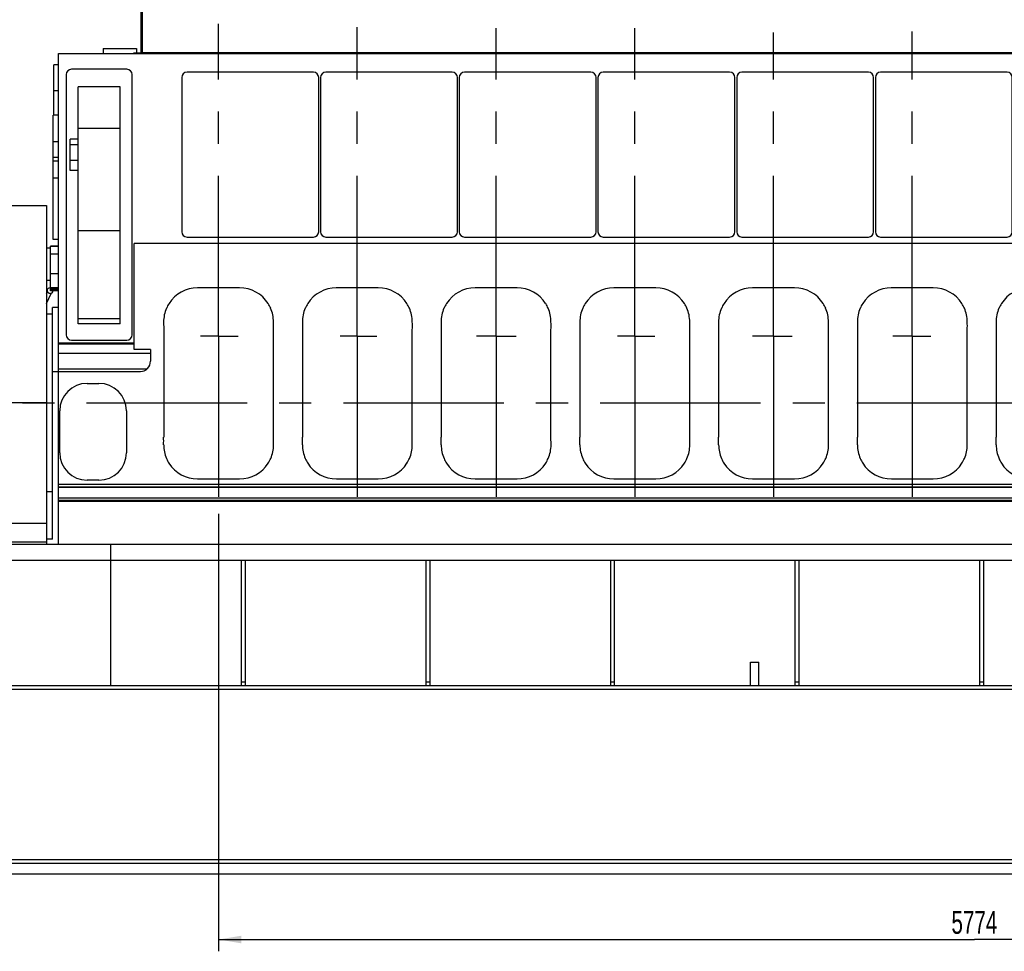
# Model space of a CAD drawing. Header units: millimetres. Extents: x 0 to 1189, y 0 to 841.
# Tile 3 of 169: x 254 to 404, y 193 to 335. Entities that reach past the tile are written whole.
import ezdxf
from ezdxf.enums import TextEntityAlignment as Align

# ---------------------------------------------------------------- set-up
doc = ezdxf.new("R2010")
doc.units = ezdxf.units.MM
doc.header["$LTSCALE"] = 65.395
doc.linetypes.add('CENTER', pattern=[0.6, 0.375, -0.075, 0.075, -0.075])
doc.layers.get('0').update_dxf_attribs({"linetype": 'CONTINUOUS'})
for name, color, linetype in [('1907_040000_TLKGS_KS_V_ABL1179', 7, 'CONTINUOUS'), ('1907_041000_TLKGS_KS_V_ABL1180', 7, 'CONTINUOUS'), ('1907_116500_06_SIMPLE1_B#AF0_ABL1218', 7, 'CONTINUOUS'), ('1907_116500_06_SIMPLE1_T2_B_PBL1219', 7, 'CONTINUOUS'), ('1907_733000_06_SIMPLE1_A_ABL1233', 7, 'CONTINUOUS'), ('1907_733000_06_SIMPLE1_T2_A_PBL1234', 7, 'CONTINUOUS'), ('1907_734000_04_SIMPLE1_C_ABL1181', 7, 'CONTINUOUS'), ('1907_734000_04_SIMPLE1_T1_C_PBL1182', 7, 'CONTINUOUS'), ('1997_000000_TLKGS_MARKETING_ABL1174', 7, 'CONTINUOUS'), ('1997_030000_TLKGS_V_ABL1175', 7, 'CONTINUOUS'), ('1997_100000_TLKGS_V_ABL1176', 7, 'CONTINUOUS'), ('1997_111000_12_SIMPLE1_D_ABL1177', 7, 'CONTINUOUS'), ('1997_111000_12_SIMPLE1_T1_D_PBL1178', 7, 'CONTINUOUS'), ('1997_111200_08_SIMPLE1_A_ABL1186', 7, 'CONTINUOUS'), ('1997_111200_08_SIMPLE1_T10_A_PBL1188', 7, 'CONTINUOUS'), ('1997_111200_08_SIMPLE1_T12_A_PBL1217', 7, 'CONTINUOUS'), ('1997_111200_08_SIMPLE1_T12_A_PBL1306', 7, 'CONTINUOUS'), ('1997_111200_08_SIMPLE1_T12_A_PBL1307', 7, 'CONTINUOUS'), ('1997_111200_08_SIMPLE1_T12_A_PBL1308', 7, 'CONTINUOUS'), ('1997_111200_08_SIMPLE1_T12_A_PBL1309', 7, 'CONTINUOUS'), ('1997_111200_08_SIMPLE1_T12_A_PBL1310', 7, 'CONTINUOUS'), ('1997_111200_08_SIMPLE1_T12_A_PBL1311', 7, 'CONTINUOUS'), ('1997_111200_08_SIMPLE1_T1_A_PBL1189', 7, 'CONTINUOUS'), ('1997_111200_08_SIMPLE1_T2_A_PBL1187', 7, 'CONTINUOUS'), ('1997_111200_08_SIMPLE1_T6_A_PBL1296', 7, 'CONTINUOUS'), ('1997_111200_08_SIMPLE1_T6_A_PBL1345', 7, 'CONTINUOUS'), ('1997_111200_08_SIMPLE1_T6_A_PBL1371', 7, 'CONTINUOUS'), ('1997_111200_08_SIMPLE1_T6_A_PBL1372', 7, 'CONTINUOUS'), ('1997_111200_08_SIMPLE1_T6_A_PBL1373', 7, 'CONTINUOUS'), ('1997_111200_08_SIMPLE1_T6_A_PBL1374', 7, 'CONTINUOUS'), ('1997_111200_08_SIMPLE1_T7_A_PBL1295', 7, 'CONTINUOUS'), ('1997_111200_08_SIMPLE1_T7_A_PBL1344', 7, 'CONTINUOUS'), ('1997_111200_08_SIMPLE1_T7_A_PBL1389', 7, 'CONTINUOUS'), ('1997_111200_08_SIMPLE1_T7_A_PBL1413', 7, 'CONTINUOUS'), ('1997_111200_08_SIMPLE1_T7_A_PBL1414', 7, 'CONTINUOUS'), ('1997_111200_08_SIMPLE1_T7_A_PBL1415', 7, 'CONTINUOUS'), ('1997_171000_05_SIMPLE1_A_ABL1223', 7, 'CONTINUOUS'), ('1997_171000_05_SIMPLE1_T1_A_PBL1225', 7, 'CONTINUOUS'), ('1997_171000_05_SIMPLE1_T2_A_PBL1224', 7, 'CONTINUOUS'), ('1997_300000_TLKGS_V_ABL1183', 7, 'CONTINUOUS'), ('1997_312000_06_SIMPLE1_T1_X_PBL1185', 7, 'CONTINUOUS'), ('1997_312000_06_SIMPLE1_X_ABL1184', 7, 'CONTINUOUS'), ('9M32C_GENSET_GENERATOR_ABL1129', 7, 'CONTINUOUS'), ('9M32C_GENSET_GENERATOR_T1_PBL1130', 7, 'CONTINUOUS'), ('9M32C_GENSET_KPL_GRUNDRAHMEN_ABL1127', 7, 'CONTINUOUS'), ('9M32C_GENSET_KPL_GRUNDRAHMEN_T1_PBL1128', 7, 'CONTINUOUS'), ('9M32C_GENSET_SCHUTZHAUBE_ABL1131', 7, 'CONTINUOUS'), ('9M32C_GENSET_SCHUTZHAUBE_T1_PBL1132', 7, 'CONTINUOUS'), ('links_23_VBL1126', 7, 'CONTINUOUS')]:
    doc.layers.add(name, color=color, linetype=linetype)
doc.styles.get("Standard").update_dxf_attribs({"font": 'txt', "width": 0.6})
doc.dimstyles.new('DIMSTYLE_2', dxfattribs={"dimtxt": 3.5, "dimasz": 3.5, "dimexe": 1.8, "dimexo": 0, "dimgap": 0.875, "dimtad": 1, "dimlfac": 25, "dimdsep": 46, "dimtxsty": 'Standard', "dimblk": '_FILLED', "dimblk1": '_FILLED', "dimblk2": '_FILLED', "dimcen": 0.09, "dimadec": 0, "dimazin": 0, "dimtp": 2, "dimtm": 2, "dimtfac": 1, "dimtofl": 0, "dimtmove": 0, "dimatfit": 3, "dimldrblk": '_FILLED', "dimfxl": 1, "dimtolj": 1, "dimarcsym": 0})

# ---------------------------------------------------------------- blocks, each defined once
blk = doc.blocks.new('_FILLED')
at = {"color": 0, "linetype": 'ByBlock'}
blk.add_solid([(0, 0), (-1, 0.167), (-1, -0.167)], dxfattribs=at)
blk = doc.blocks.new('*D14')
at = {"color": 2, "linetype": 'Continuous'}
for p, q in [((515.38, 273.72), (515.38, 192.84)), ((284.42, 259.71), (284.42, 192.84)), ((284.42, 194.64), (399.9, 194.64)), ((515.38, 194.64), (399.9, 194.64))]:
    blk.add_line(p, q, dxfattribs=at)
at = {"color": 2, "linetype": 'Continuous', "xscale": 3.5, "yscale": 3.5, "zscale": 3.5, "rotation": 180}
blk.add_blockref('_FILLED', (284.42, 194.64), dxfattribs=at)
at = {"color": 2, "linetype": 'Continuous', "xscale": 3.5, "yscale": 3.5, "zscale": 3.5}
blk.add_blockref('_FILLED', (515.38, 194.64), dxfattribs=at)
at = {"color": 2, "linetype": 'Continuous', "width": 0.672619}
blk.add_text('5774', height=3.5, dxfattribs=at).set_placement((399.9, 195.51), align=Align.CENTER)
blk = doc.blocks.new('*D15')
at = {"color": 2, "linetype": 'Continuous'}
for p, q in [((278.06, 379.44), (86.34, 379.44)), ((88.14, 379.44), (88.14, 328.04)), ((88.14, 276.64), (88.14, 328.04)), ((107.3, 276.64), (86.34, 276.64))]:
    blk.add_line(p, q, dxfattribs=at)
at = {"color": 2, "linetype": 'Continuous', "xscale": 3.5, "yscale": 3.5, "zscale": 3.5}
for p, rotation in [((88.14, 379.44), 90), ((88.14, 276.64), 270)]:
    blk.add_blockref('_FILLED', p, dxfattribs=dict(at, rotation=rotation))
at = {"color": 2, "linetype": 'Continuous', "width": 0.672619}
blk.add_text('2570', height=3.5, rotation=90, dxfattribs=at).set_placement((87.26, 328.04), align=Align.CENTER)
blk = doc.blocks.new('*D16')
at = {"color": 2, "linetype": 'Continuous'}
for p, q in [((278.06, 394.24), (79.34, 394.24)), ((81.14, 394.24), (81.14, 335.44)), ((81.14, 276.64), (81.14, 335.44)), ((107.3, 276.64), (79.34, 276.64))]:
    blk.add_line(p, q, dxfattribs=at)
at = {"color": 2, "linetype": 'Continuous', "xscale": 3.5, "yscale": 3.5, "zscale": 3.5}
for p, rotation in [((81.14, 394.24), 90), ((81.14, 276.64), 270)]:
    blk.add_blockref('_FILLED', p, dxfattribs=dict(at, rotation=rotation))
at = {"color": 2, "linetype": 'Continuous', "width": 0.690476}
blk.add_text('2940', height=3.5, rotation=90, dxfattribs=at).set_placement((80.26, 335.44), align=Align.CENTER)
blk = doc.blocks.new('*D17')
at = {"color": 2, "linetype": 'Continuous'}
for p, q in [((298.71, 398.24), (72.34, 398.24)), ((74.14, 398.24), (74.14, 337.44)), ((74.14, 276.64), (74.14, 337.44)), ((107.3, 276.64), (72.34, 276.64))]:
    blk.add_line(p, q, dxfattribs=at)
at = {"color": 2, "linetype": 'Continuous', "xscale": 3.5, "yscale": 3.5, "zscale": 3.5}
for p, rotation in [((74.14, 398.24), 90), ((74.14, 276.64), 270)]:
    blk.add_blockref('_FILLED', p, dxfattribs=dict(at, rotation=rotation))
at = {"color": 2, "linetype": 'Continuous', "width": 0.672619}
blk.add_text('3040', height=3.5, rotation=90, dxfattribs=at).set_placement((73.26, 337.44), align=Align.CENTER)
blk = doc.blocks.new('*D18')
at = {"color": 2, "linetype": 'Continuous'}
for p, q in [((298.71, 412.84), (65.34, 412.84)), ((67.14, 412.84), (67.14, 344.74)), ((67.14, 276.64), (67.14, 344.74)), ((107.3, 276.64), (65.34, 276.64))]:
    blk.add_line(p, q, dxfattribs=at)
at = {"color": 2, "linetype": 'Continuous', "xscale": 3.5, "yscale": 3.5, "zscale": 3.5}
for p, rotation in [((67.14, 412.84), 90), ((67.14, 276.64), 270)]:
    blk.add_blockref('_FILLED', p, dxfattribs=dict(at, rotation=rotation))
at = {"color": 2, "linetype": 'Continuous', "width": 0.654762}
blk.add_text('3405', height=3.5, rotation=90, dxfattribs=at).set_placement((66.26, 344.74), align=Align.CENTER)
blk = doc.blocks.new('9M32C_GENSET_KPL_GRUNDRAHMEN_T1_PBL1128', base_point=(292.36, 229.84))
at = {"layer": '9M32C_GENSET_KPL_GRUNDRAHMEN_T1_PBL1128', "color": 7, "linetype": 'Continuous'}
for p, q in [((101.34, 255.04), (459.94, 255.04)), ((267.94, 233.44), (267.94, 255.04)), ((101.34, 252.64), (459.94, 252.64)), ((287.94, 233.44), (287.94, 252.64)), ((288.54, 233.44), (288.54, 252.64)), ((316.14, 233.44), (316.14, 252.64)), ((316.74, 233.44), (316.74, 252.64)), ((344.34, 233.44), (344.34, 252.64)), ((344.94, 233.44), (344.94, 252.64)), ((372.54, 233.44), (372.54, 252.64)), ((373.14, 233.44), (373.14, 252.64)), ((400.74, 233.44), (400.74, 252.64)), ((401.34, 233.44), (401.34, 252.64)), ((365.7, 237.04), (366.98, 237.04)), ((365.7, 233.44), (365.7, 237.04)), ((366.98, 233.44), (366.98, 237.04)), ((101.34, 233.44), (483.34, 233.44)), ((287.94, 234.04), (288.54, 234.04)), ((316.14, 234.04), (316.74, 234.04)), ((344.34, 234.04), (344.94, 234.04)), ((372.54, 234.04), (373.14, 234.04)), ((400.74, 234.04), (401.34, 234.04)), ((483.34, 232.84), (101.34, 232.84)), ((474.74, 206.84), (109.94, 206.84)), ((474.74, 206.24), (109.94, 206.24)), ((486.54, 204.64), (98.14, 204.64))]:
    blk.add_line(p, q, dxfattribs=at)
blk = doc.blocks.new('9M32C_GENSET_KPL_GRUNDRAHMEN_ABL1127', base_point=(292.36, 229.84))
at = {"layer": '9M32C_GENSET_KPL_GRUNDRAHMEN_T1_PBL1128'}
blk.add_blockref('9M32C_GENSET_KPL_GRUNDRAHMEN_T1_PBL1128', (292.36, 229.84), dxfattribs=at)
blk = doc.blocks.new('9M32C_GENSET_GENERATOR_T1_PBL1130', base_point=(314.68, 304.57))
at = {"layer": '9M32C_GENSET_GENERATOR_T1_PBL1130', "color": 2, "linetype": 'CENTER'}
blk.add_line((107.3, 276.64), (522.07, 276.64), dxfattribs=at)
blk = doc.blocks.new('9M32C_GENSET_GENERATOR_ABL1129', base_point=(314.68, 304.57))
at = {"layer": '9M32C_GENSET_GENERATOR_T1_PBL1130'}
blk.add_blockref('9M32C_GENSET_GENERATOR_T1_PBL1130', (314.68, 304.57), dxfattribs=at)
blk = doc.blocks.new('9M32C_GENSET_SCHUTZHAUBE_T1_PBL1132', base_point=(242.8, 280.94))
at = {"layer": '9M32C_GENSET_SCHUTZHAUBE_T1_PBL1132', "color": 7, "linetype": 'Continuous'}
for p, q in [((233.46, 306.84), (233.46, 255.04)), ((233.46, 306.84), (258.14, 306.84)), ((258.14, 306.84), (258.14, 255.04)), ((233.22, 267.44), (233.22, 288.44)), ((233.46, 288.44), (233.22, 288.44)), ((227.46, 267.44), (227.46, 286.44)), ((233.22, 286.44), (227.46, 286.44)), ((233.46, 267.44), (227.46, 267.44)), ((258.14, 258.24), (233.46, 258.24)), ((258.14, 255.36), (233.46, 255.36))]:
    blk.add_line(p, q, dxfattribs=at)
at = {"layer": '9M32C_GENSET_SCHUTZHAUBE_T1_PBL1132', "color": 9, "linetype": 'Continuous'}
blk.add_line((258.14, 276.64), (227.46, 276.64), dxfattribs=at)
blk = doc.blocks.new('9M32C_GENSET_SCHUTZHAUBE_ABL1131', base_point=(242.8, 280.94))
at = {"layer": '9M32C_GENSET_SCHUTZHAUBE_T1_PBL1132'}
blk.add_blockref('9M32C_GENSET_SCHUTZHAUBE_T1_PBL1132', (242.8, 280.94), dxfattribs=at)
blk = doc.blocks.new('1997_111000_12_SIMPLE1_T1_D_PBL1178', base_point=(370.28, 292.54))
at = {"layer": '1997_111000_12_SIMPLE1_T1_D_PBL1178', "color": 7, "linetype": 'Continuous'}
for p, q in [((259.94, 255.04), (259.94, 330.04)), ((259.94, 330.04), (459.94, 330.04)), ((271.54, 284.83), (271.54, 301.04)), ((459.94, 301.04), (271.54, 301.04)), ((258.74, 300.3), (258.14, 300.3)), ((258.74, 293.76), (258.74, 300.6)), ((259.94, 300.6), (258.74, 300.6)), ((258.74, 295.38), (258.14, 295.38)), ((259.94, 294.2), (258.74, 294.2)), ((259.94, 293.76), (258.74, 293.76)), ((259.94, 285.84), (271.54, 285.84)), ((274.02, 284.83), (271.54, 284.83)), ((274.02, 284.83), (274.02, 283.04)), ((259.94, 281.44), (272.46, 281.44)), ((259.94, 264.24), (459.94, 264.24)), ((259.94, 262.13), (459.94, 262.13)), ((259.94, 261.64), (459.94, 261.64))]:
    blk.add_line(p, q, dxfattribs=at)
at = {"layer": '1997_111000_12_SIMPLE1_T1_D_PBL1178', "color": 9, "linetype": 'Continuous'}
for p, q in [((259.94, 300.57), (258.74, 300.57)), ((259.94, 299.38), (258.74, 299.38)), ((259.94, 296.39), (258.74, 296.39)), ((259.94, 294.26), (258.74, 294.26)), ((259.94, 294.04), (258.74, 294.04)), ((259.94, 293.91), (258.74, 293.91)), ((259.94, 285.7), (271.54, 285.7)), ((259.94, 284.24), (274.02, 284.24)), ((259.94, 281.87), (273.52, 281.87)), ((259.94, 263.84), (459.94, 263.84)), ((259.94, 263.76), (459.94, 263.76)), ((259.94, 262.16), (459.94, 262.16)), ((259.94, 261.8), (459.94, 261.8))]:
    blk.add_line(p, q, dxfattribs=at)
at = {"layer": '1997_111000_12_SIMPLE1_T1_D_PBL1178', "color": 7, "linetype": 'Continuous'}
blk.add_arc((272.42, 283.04), 1.6, 271.6206, 360, dxfattribs=at)
blk = doc.blocks.new('1997_111000_12_SIMPLE1_D_ABL1177', base_point=(370.28, 292.54))
at = {"layer": '1997_111000_12_SIMPLE1_T1_D_PBL1178'}
blk.add_blockref('1997_111000_12_SIMPLE1_T1_D_PBL1178', (370.28, 292.54), dxfattribs=at)
blk = doc.blocks.new('1997_111200_08_SIMPLE1_T2_A_PBL1187', base_point=(259.6, 324.47))
at = {"layer": '1997_111200_08_SIMPLE1_T2_A_PBL1187', "color": 7, "linetype": 'Continuous'}
for p in [(259.26, 320.61), (259.94, 328.34)]:
    blk.add_line(p, (259.26, 328.34), dxfattribs=at)
at = {"layer": '1997_111200_08_SIMPLE1_T2_A_PBL1187', "color": 9, "linetype": 'Continuous'}
blk.add_line((259.94, 324.34), (259.26, 324.34), dxfattribs=at)
blk = doc.blocks.new('1997_111200_08_SIMPLE1_T10_A_PBL1188', base_point=(265.24, 272.24))
at = {"layer": '1997_111200_08_SIMPLE1_T10_A_PBL1188', "color": 7, "linetype": 'Continuous'}
for p, q in [((264.34, 279.64), (266.14, 279.64)), ((260.14, 269.04), (260.14, 275.44)), ((270.34, 275.44), (270.34, 269.04)), ((266.14, 264.84), (264.34, 264.84))]:
    blk.add_line(p, q, dxfattribs=at)
for centre, start, end in [((264.34, 275.44), 90, 180), ((266.14, 275.44), 0, 90), ((264.34, 269.04), 180, 270), ((266.14, 269.04), 270, 360)]:
    blk.add_arc(centre, 4.2, start, end, dxfattribs=at)
blk = doc.blocks.new('1997_111200_08_SIMPLE1_T1_A_PBL1189', base_point=(266.18, 306.94))
at = {"layer": '1997_111200_08_SIMPLE1_T1_A_PBL1189', "color": 7, "linetype": 'Continuous'}
for p, q in [((261.14, 326.84), (261.14, 287.04)), ((270.42, 327.64), (261.94, 327.64)), ((271.22, 287.04), (271.22, 326.84)), ((262.96, 288.72), (262.96, 324.95)), ((269.4, 324.95), (262.96, 324.95)), ((269.4, 288.72), (269.4, 324.95)), ((261.74, 312.16), (261.74, 316.97)), ((262.96, 316.97), (261.74, 316.97)), ((262.96, 312.16), (261.74, 312.16)), ((261.94, 286.24), (270.42, 286.24))]:
    blk.add_line(p, q, dxfattribs=at)
at = {"layer": '1997_111200_08_SIMPLE1_T1_A_PBL1189', "color": 9, "linetype": 'Continuous'}
for p, q in [((269.4, 318.61), (262.96, 318.61)), ((262.96, 316.1), (261.74, 316.1)), ((262.96, 313.69), (261.74, 313.69)), ((269.4, 302.94), (262.96, 302.94)), ((269.4, 289.48), (262.96, 289.48)), ((269.4, 288.72), (262.96, 288.72))]:
    blk.add_line(p, q, dxfattribs=at)
at = {"layer": '1997_111200_08_SIMPLE1_T1_A_PBL1189', "color": 7, "linetype": 'Continuous'}
for centre, start, end in [((261.94, 326.84), 90, 180), ((270.42, 326.84), 0, 90), ((261.94, 287.04), 180, 270), ((270.42, 287.04), 270, 360)]:
    blk.add_arc(centre, 0.8, start, end, dxfattribs=at)
blk = doc.blocks.new('1997_111200_08_SIMPLE1_T12_A_PBL1217', base_point=(284.42, 279.64))
at = {"layer": '1997_111200_08_SIMPLE1_T12_A_PBL1217', "color": 7, "linetype": 'Continuous'}
for p, q in [((287.62, 294.24), (281.21, 294.24)), ((276.02, 289.03), (276.03, 287.85)), ((276.03, 287.85), (276.03, 271.44)), ((292.81, 271.43), (292.81, 287.84)), ((292.82, 270.23), (292.81, 271.43)), ((292, 267.43), (292.01, 267.45)), ((281.22, 265.04), (287.62, 265.04))]:
    blk.add_line(p, q, dxfattribs=at)
for centre, radius, start, end in [((281.23, 289.02), 5.21, 90.1732, 147.2173), ((287.62, 289.04), 5.2, 32.694, 90), ((281.22, 289.04), 5.2, 156.5056, 180.0668), ((281.18, 289.05), 5.15, 147.2173, 156.5056), ((287.64, 289.1), 5.15, 22.9923, 32.2056), ((287.62, 289.04), 5.19, 359.9828, 23.5645), ((283.13, 288.43), 9.7, 356.489, 3.557), ((248.39, 270.83), 27.64, 358.7753, 1.2482), ((281.22, 270.24), 5.19, 179.9178, 203.6301), ((287.62, 270.24), 5.2, 336.5214, 359.9537), ((281.2, 270.18), 5.15, 203.1105, 212.1454), ((287.66, 270.21), 5.15, 327.5209, 336.5982), ((281.22, 270.24), 5.2, 212.5834, 270.0031), ((287.62, 270.24), 5.2, 270, 327.37)]:
    blk.add_arc(centre, radius, start, end, dxfattribs=at)
blk = doc.blocks.new('1997_111200_08_SIMPLE1_T7_A_PBL1295', base_point=(289.26, 314.6))
at = {"layer": '1997_111200_08_SIMPLE1_T7_A_PBL1295', "color": 7, "linetype": 'Continuous'}
for p, q in [((298.92, 327.2), (279.6, 327.2)), ((278.8, 326.4), (278.8, 302.8)), ((299.72, 302.8), (299.72, 326.4)), ((279.6, 302), (298.92, 302))]:
    blk.add_line(p, q, dxfattribs=at)
for centre, start, end in [((279.6, 326.4), 90, 180), ((298.92, 326.4), 0, 90), ((279.6, 302.8), 180, 270), ((298.92, 302.8), 270, 360)]:
    blk.add_arc(centre, 0.8, start, end, dxfattribs=at)
blk = doc.blocks.new('1997_111200_08_SIMPLE1_T6_A_PBL1296', base_point=(284.53, 297.15))
at = {"layer": '1997_111200_08_SIMPLE1_T6_A_PBL1296', "color": 2, "linetype": 'CENTER'}
for q in [(284.42, 334.58), (281.64, 286.84), (284.42, 259.71), (287.42, 286.84)]:
    blk.add_line((284.42, 286.84), q, dxfattribs=at)
blk = doc.blocks.new('1997_111200_08_SIMPLE1_T12_A_PBL1306', base_point=(305.62, 279.64))
at = {"layer": '1997_111200_08_SIMPLE1_T12_A_PBL1306', "color": 7, "linetype": 'Continuous'}
for p, q in [((308.82, 294.24), (302.41, 294.24)), ((297.22, 289.03), (297.23, 287.85)), ((297.23, 287.85), (297.23, 271.44)), ((314.01, 271.43), (314.01, 287.84)), ((314.02, 270.23), (314.01, 271.43)), ((313.2, 267.43), (313.21, 267.45)), ((302.42, 265.04), (308.82, 265.04))]:
    blk.add_line(p, q, dxfattribs=at)
for centre, radius, start, end in [((302.43, 289.02), 5.21, 90.1732, 147.2173), ((308.82, 289.04), 5.2, 32.694, 90), ((302.42, 289.04), 5.2, 156.5056, 180.0668), ((302.38, 289.05), 5.15, 147.2173, 156.5056), ((308.84, 289.1), 5.15, 22.9923, 32.2056), ((308.82, 289.04), 5.19, 359.9828, 23.5645), ((304.33, 288.43), 9.7, 356.489, 3.557), ((269.59, 270.83), 27.64, 358.7753, 1.2482), ((302.42, 270.24), 5.19, 179.9178, 203.6301), ((308.82, 270.24), 5.2, 336.5214, 359.9537), ((302.4, 270.18), 5.15, 203.1105, 212.1454), ((308.86, 270.21), 5.15, 327.5209, 336.5982), ((302.42, 270.24), 5.2, 212.5834, 270.0031), ((308.82, 270.24), 5.2, 270, 327.37)]:
    blk.add_arc(centre, radius, start, end, dxfattribs=at)
blk = doc.blocks.new('1997_111200_08_SIMPLE1_T12_A_PBL1307', base_point=(326.82, 279.64))
at = {"layer": '1997_111200_08_SIMPLE1_T12_A_PBL1307', "color": 7, "linetype": 'Continuous'}
for p, q in [((330.02, 294.24), (323.61, 294.24)), ((318.42, 289.03), (318.43, 287.85)), ((318.43, 287.85), (318.43, 271.44)), ((335.21, 271.43), (335.21, 287.84)), ((335.22, 270.23), (335.21, 271.43)), ((334.4, 267.43), (334.41, 267.45)), ((323.62, 265.04), (330.02, 265.04))]:
    blk.add_line(p, q, dxfattribs=at)
for centre, radius, start, end in [((323.63, 289.02), 5.21, 90.1732, 147.2173), ((330.02, 289.04), 5.2, 32.694, 90), ((323.62, 289.04), 5.2, 156.5056, 180.0668), ((323.58, 289.05), 5.15, 147.2173, 156.5056), ((330.04, 289.1), 5.15, 22.9923, 32.2056), ((330.02, 289.04), 5.19, 359.9828, 23.5645), ((325.53, 288.43), 9.7, 356.489, 3.557), ((290.79, 270.83), 27.64, 358.7753, 1.2482), ((323.62, 270.24), 5.19, 179.9178, 203.6301), ((330.02, 270.24), 5.2, 336.5214, 359.9537), ((323.6, 270.18), 5.15, 203.1105, 212.1454), ((330.06, 270.21), 5.15, 327.5209, 336.5982), ((323.62, 270.24), 5.2, 212.5834, 270.0031), ((330.02, 270.24), 5.2, 270, 327.37)]:
    blk.add_arc(centre, radius, start, end, dxfattribs=at)
blk = doc.blocks.new('1997_111200_08_SIMPLE1_T12_A_PBL1308', base_point=(348.02, 279.64))
at = {"layer": '1997_111200_08_SIMPLE1_T12_A_PBL1308', "color": 7, "linetype": 'Continuous'}
for p, q in [((351.22, 294.24), (344.81, 294.24)), ((339.62, 289.03), (339.62, 287.85)), ((339.62, 287.85), (339.62, 271.44)), ((356.41, 271.43), (356.41, 287.84)), ((356.42, 270.23), (356.41, 271.43)), ((355.6, 267.43), (355.61, 267.45)), ((344.82, 265.04), (351.22, 265.04))]:
    blk.add_line(p, q, dxfattribs=at)
for centre, radius, start, end in [((344.83, 289.02), 5.21, 90.1732, 147.2173), ((351.22, 289.04), 5.2, 32.694, 90), ((344.82, 289.04), 5.2, 156.5056, 180.0668), ((344.78, 289.05), 5.15, 147.2173, 156.5056), ((351.24, 289.1), 5.15, 22.9923, 32.2056), ((351.22, 289.04), 5.19, 359.9828, 23.5645), ((346.73, 288.43), 9.7, 356.489, 3.557), ((311.99, 270.83), 27.64, 358.7753, 1.2482), ((344.82, 270.24), 5.19, 179.9178, 203.6301), ((351.22, 270.24), 5.2, 336.5214, 359.9537), ((344.8, 270.18), 5.15, 203.1105, 212.1454), ((351.26, 270.21), 5.15, 327.5209, 336.5982), ((344.82, 270.24), 5.2, 212.5834, 270.0031), ((351.22, 270.24), 5.2, 270, 327.37)]:
    blk.add_arc(centre, radius, start, end, dxfattribs=at)
blk = doc.blocks.new('1997_111200_08_SIMPLE1_T12_A_PBL1309', base_point=(369.21, 279.64))
at = {"layer": '1997_111200_08_SIMPLE1_T12_A_PBL1309', "color": 7, "linetype": 'Continuous'}
for p, q in [((372.42, 294.24), (366.01, 294.24)), ((360.82, 289.03), (360.82, 287.85)), ((360.82, 287.85), (360.82, 271.44)), ((377.61, 271.43), (377.61, 287.84)), ((377.62, 270.23), (377.61, 271.43)), ((376.8, 267.43), (376.81, 267.45)), ((366.02, 265.04), (372.42, 265.04))]:
    blk.add_line(p, q, dxfattribs=at)
for centre, radius, start, end in [((366.03, 289.02), 5.21, 90.1732, 147.2173), ((372.42, 289.04), 5.2, 32.694, 90), ((366.02, 289.04), 5.2, 156.5056, 180.0668), ((365.98, 289.05), 5.15, 147.2173, 156.5056), ((372.44, 289.1), 5.15, 22.9923, 32.2056), ((372.42, 289.04), 5.19, 359.9828, 23.5645), ((367.93, 288.43), 9.7, 356.489, 3.557), ((333.19, 270.83), 27.64, 358.7753, 1.2482), ((366.02, 270.24), 5.19, 179.9178, 203.6301), ((372.42, 270.24), 5.2, 336.5214, 359.9537), ((366, 270.18), 5.15, 203.1105, 212.1454), ((372.46, 270.21), 5.15, 327.5209, 336.5982), ((366.02, 270.24), 5.2, 212.5834, 270.0031), ((372.42, 270.24), 5.2, 270, 327.37)]:
    blk.add_arc(centre, radius, start, end, dxfattribs=at)
blk = doc.blocks.new('1997_111200_08_SIMPLE1_T12_A_PBL1310', base_point=(390.41, 279.64))
at = {"layer": '1997_111200_08_SIMPLE1_T12_A_PBL1310', "color": 7, "linetype": 'Continuous'}
for p, q in [((393.62, 294.24), (387.21, 294.24)), ((382.02, 289.03), (382.02, 287.85)), ((382.02, 287.85), (382.02, 271.44)), ((398.81, 271.43), (398.81, 287.84)), ((398.82, 270.23), (398.81, 271.43)), ((398, 267.43), (398, 267.45)), ((387.22, 265.04), (393.62, 265.04))]:
    blk.add_line(p, q, dxfattribs=at)
for centre, radius, start, end in [((387.23, 289.02), 5.21, 90.1732, 147.2173), ((393.62, 289.04), 5.2, 32.694, 90), ((387.22, 289.04), 5.2, 156.5056, 180.0668), ((387.17, 289.05), 5.15, 147.2173, 156.5056), ((393.64, 289.1), 5.15, 22.9923, 32.2056), ((393.62, 289.04), 5.19, 359.9828, 23.5645), ((389.13, 288.43), 9.7, 356.489, 3.557), ((354.39, 270.83), 27.64, 358.7753, 1.2482), ((387.22, 270.24), 5.19, 179.9178, 203.6301), ((393.62, 270.24), 5.2, 336.5214, 359.9537), ((387.2, 270.18), 5.15, 203.1105, 212.1454), ((393.66, 270.21), 5.15, 327.5209, 336.5982), ((387.22, 270.24), 5.2, 212.5834, 270.0031), ((393.62, 270.24), 5.2, 270, 327.37)]:
    blk.add_arc(centre, radius, start, end, dxfattribs=at)
blk = doc.blocks.new('1997_111200_08_SIMPLE1_T12_A_PBL1311', base_point=(411.61, 279.64))
at = {"layer": '1997_111200_08_SIMPLE1_T12_A_PBL1311', "color": 7, "linetype": 'Continuous'}
for p, q in [((414.82, 294.24), (408.41, 294.24)), ((403.22, 289.03), (403.22, 287.85)), ((403.22, 287.85), (403.22, 271.44)), ((420.01, 271.43), (420.01, 287.84)), ((420.02, 270.23), (420.01, 271.43)), ((419.2, 267.43), (419.2, 267.45)), ((408.42, 265.04), (414.82, 265.04))]:
    blk.add_line(p, q, dxfattribs=at)
for centre, radius, start, end in [((408.42, 289.02), 5.21, 90.1732, 147.2173), ((414.82, 289.04), 5.2, 32.694, 90), ((408.42, 289.04), 5.2, 156.5056, 180.0668), ((408.37, 289.05), 5.15, 147.2173, 156.5056), ((414.84, 289.1), 5.15, 22.9923, 32.2056), ((414.82, 289.04), 5.19, 359.9828, 23.5645), ((410.33, 288.43), 9.7, 356.489, 3.557), ((375.59, 270.83), 27.64, 358.7753, 1.2482), ((408.42, 270.24), 5.19, 179.9178, 203.6301), ((414.82, 270.24), 5.2, 336.5214, 359.9537), ((408.4, 270.18), 5.15, 203.1105, 212.1454), ((414.86, 270.21), 5.15, 327.5209, 336.5982), ((408.42, 270.24), 5.2, 212.5834, 270.0031), ((414.82, 270.24), 5.2, 270, 327.37)]:
    blk.add_arc(centre, radius, start, end, dxfattribs=at)
blk = doc.blocks.new('1997_111200_08_SIMPLE1_T7_A_PBL1344', base_point=(310.46, 314.6))
at = {"layer": '1997_111200_08_SIMPLE1_T7_A_PBL1344', "color": 7, "linetype": 'Continuous'}
for p, q in [((320.12, 327.2), (300.8, 327.2)), ((300, 326.4), (300, 302.8)), ((320.92, 302.8), (320.92, 326.4)), ((300.8, 302), (320.12, 302))]:
    blk.add_line(p, q, dxfattribs=at)
for centre, start, end in [((300.8, 326.4), 90, 180), ((320.12, 326.4), 0, 90), ((300.8, 302.8), 180, 270), ((320.12, 302.8), 270, 360)]:
    blk.add_arc(centre, 0.8, start, end, dxfattribs=at)
blk = doc.blocks.new('1997_111200_08_SIMPLE1_T6_A_PBL1345', base_point=(305.8, 296.82))
at = {"layer": '1997_111200_08_SIMPLE1_T6_A_PBL1345', "color": 2, "linetype": 'CENTER'}
for q in [(305.62, 334.09), (303.02, 286.84), (305.62, 259.55), (308.59, 286.84)]:
    blk.add_line((305.62, 286.84), q, dxfattribs=at)
blk = doc.blocks.new('1997_111200_08_SIMPLE1_T6_A_PBL1371', base_point=(390.34, 296.41))
at = {"layer": '1997_111200_08_SIMPLE1_T6_A_PBL1371', "color": 2, "linetype": 'CENTER'}
for q in [(390.42, 333.44), (387.42, 286.84), (393.25, 286.84), (390.42, 259.38)]:
    blk.add_line((390.42, 286.84), q, dxfattribs=at)
blk = doc.blocks.new('1997_111200_08_SIMPLE1_T6_A_PBL1372', base_point=(369.03, 296.25))
at = {"layer": '1997_111200_08_SIMPLE1_T6_A_PBL1372', "color": 2, "linetype": 'CENTER'}
for q in [(369.22, 333.27), (366.01, 286.84), (372.04, 286.84), (369.22, 259.22)]:
    blk.add_line((369.22, 286.84), q, dxfattribs=at)
blk = doc.blocks.new('1997_111200_08_SIMPLE1_T6_A_PBL1373', base_point=(348.21, 296.49))
at = {"layer": '1997_111200_08_SIMPLE1_T6_A_PBL1373', "color": 2, "linetype": 'CENTER'}
for q in [(348.02, 333.93), (345.36, 286.84), (351.07, 286.84), (348.02, 259.06)]:
    blk.add_line((348.02, 286.84), q, dxfattribs=at)
blk = doc.blocks.new('1997_111200_08_SIMPLE1_T6_A_PBL1374', base_point=(326.85, 296.66))
at = {"layer": '1997_111200_08_SIMPLE1_T6_A_PBL1374', "color": 2, "linetype": 'CENTER'}
for q in [(326.82, 333.93), (323.81, 286.84), (329.9, 286.84), (326.82, 259.38)]:
    blk.add_line((326.82, 286.84), q, dxfattribs=at)
blk = doc.blocks.new('1997_111200_08_SIMPLE1_T7_A_PBL1389', base_point=(331.65, 314.6))
at = {"layer": '1997_111200_08_SIMPLE1_T7_A_PBL1389', "color": 7, "linetype": 'Continuous'}
for p, q in [((341.31, 327.2), (321.99, 327.2)), ((321.19, 326.4), (321.19, 302.8)), ((342.11, 302.8), (342.11, 326.4)), ((321.99, 302), (341.31, 302))]:
    blk.add_line(p, q, dxfattribs=at)
for centre, start, end in [((321.99, 326.4), 90, 180), ((341.31, 326.4), 0, 90), ((321.99, 302.8), 180, 270), ((341.31, 302.8), 270, 360)]:
    blk.add_arc(centre, 0.8, start, end, dxfattribs=at)
blk = doc.blocks.new('1997_111200_08_SIMPLE1_T7_A_PBL1413', base_point=(352.85, 314.6))
at = {"layer": '1997_111200_08_SIMPLE1_T7_A_PBL1413', "color": 7, "linetype": 'Continuous'}
for p, q in [((362.51, 327.2), (343.19, 327.2)), ((342.39, 326.4), (342.39, 302.8)), ((363.31, 302.8), (363.31, 326.4)), ((343.19, 302), (362.51, 302))]:
    blk.add_line(p, q, dxfattribs=at)
for centre, start, end in [((343.19, 326.4), 90, 180), ((362.51, 326.4), 0, 90), ((343.19, 302.8), 180, 270), ((362.51, 302.8), 270, 360)]:
    blk.add_arc(centre, 0.8, start, end, dxfattribs=at)
blk = doc.blocks.new('1997_111200_08_SIMPLE1_T7_A_PBL1414', base_point=(374.05, 314.6))
at = {"layer": '1997_111200_08_SIMPLE1_T7_A_PBL1414', "color": 7, "linetype": 'Continuous'}
for p, q in [((383.71, 327.2), (364.39, 327.2)), ((363.59, 326.4), (363.59, 302.8)), ((384.51, 302.8), (384.51, 326.4)), ((364.39, 302), (383.71, 302))]:
    blk.add_line(p, q, dxfattribs=at)
for centre, start, end in [((364.39, 326.4), 90, 180), ((383.71, 326.4), 0, 90), ((364.39, 302.8), 180, 270), ((383.71, 302.8), 270, 360)]:
    blk.add_arc(centre, 0.8, start, end, dxfattribs=at)
blk = doc.blocks.new('1997_111200_08_SIMPLE1_T7_A_PBL1415', base_point=(395.24, 314.6))
at = {"layer": '1997_111200_08_SIMPLE1_T7_A_PBL1415', "color": 7, "linetype": 'Continuous'}
for p, q in [((404.9, 327.2), (385.58, 327.2)), ((384.78, 326.4), (384.78, 302.8)), ((405.7, 302.8), (405.7, 326.4)), ((385.58, 302), (404.9, 302))]:
    blk.add_line(p, q, dxfattribs=at)
for centre, start, end in [((385.58, 326.4), 90, 180), ((404.9, 326.4), 0, 90), ((385.58, 302.8), 180, 270), ((404.9, 302.8), 270, 360)]:
    blk.add_arc(centre, 0.8, start, end, dxfattribs=at)
blk = doc.blocks.new('1997_111200_08_SIMPLE1_A_ABL1186', base_point=(377.34, 296.82))
at = {"layer": '1997_111200_08_SIMPLE1_T10_A_PBL1188'}
blk.add_blockref('1997_111200_08_SIMPLE1_T10_A_PBL1188', (265.24, 272.24), dxfattribs=at)
at = {"layer": '1997_111200_08_SIMPLE1_T12_A_PBL1217'}
blk.add_blockref('1997_111200_08_SIMPLE1_T12_A_PBL1217', (284.42, 279.64), dxfattribs=at)
at = {"layer": '1997_111200_08_SIMPLE1_T12_A_PBL1306'}
blk.add_blockref('1997_111200_08_SIMPLE1_T12_A_PBL1306', (305.62, 279.64), dxfattribs=at)
at = {"layer": '1997_111200_08_SIMPLE1_T12_A_PBL1307'}
blk.add_blockref('1997_111200_08_SIMPLE1_T12_A_PBL1307', (326.82, 279.64), dxfattribs=at)
at = {"layer": '1997_111200_08_SIMPLE1_T12_A_PBL1308'}
blk.add_blockref('1997_111200_08_SIMPLE1_T12_A_PBL1308', (348.02, 279.64), dxfattribs=at)
at = {"layer": '1997_111200_08_SIMPLE1_T12_A_PBL1309'}
blk.add_blockref('1997_111200_08_SIMPLE1_T12_A_PBL1309', (369.21, 279.64), dxfattribs=at)
at = {"layer": '1997_111200_08_SIMPLE1_T12_A_PBL1310'}
blk.add_blockref('1997_111200_08_SIMPLE1_T12_A_PBL1310', (390.41, 279.64), dxfattribs=at)
at = {"layer": '1997_111200_08_SIMPLE1_T12_A_PBL1311'}
blk.add_blockref('1997_111200_08_SIMPLE1_T12_A_PBL1311', (411.61, 279.64), dxfattribs=at)
at = {"layer": '1997_111200_08_SIMPLE1_T1_A_PBL1189'}
blk.add_blockref('1997_111200_08_SIMPLE1_T1_A_PBL1189', (266.18, 306.94), dxfattribs=at)
at = {"layer": '1997_111200_08_SIMPLE1_T2_A_PBL1187'}
blk.add_blockref('1997_111200_08_SIMPLE1_T2_A_PBL1187', (259.6, 324.47), dxfattribs=at)
at = {"layer": '1997_111200_08_SIMPLE1_T6_A_PBL1296'}
blk.add_blockref('1997_111200_08_SIMPLE1_T6_A_PBL1296', (284.53, 297.15), dxfattribs=at)
at = {"layer": '1997_111200_08_SIMPLE1_T6_A_PBL1345'}
blk.add_blockref('1997_111200_08_SIMPLE1_T6_A_PBL1345', (305.8, 296.82), dxfattribs=at)
at = {"layer": '1997_111200_08_SIMPLE1_T6_A_PBL1371'}
blk.add_blockref('1997_111200_08_SIMPLE1_T6_A_PBL1371', (390.34, 296.41), dxfattribs=at)
at = {"layer": '1997_111200_08_SIMPLE1_T6_A_PBL1372'}
blk.add_blockref('1997_111200_08_SIMPLE1_T6_A_PBL1372', (369.03, 296.25), dxfattribs=at)
at = {"layer": '1997_111200_08_SIMPLE1_T6_A_PBL1373'}
blk.add_blockref('1997_111200_08_SIMPLE1_T6_A_PBL1373', (348.21, 296.49), dxfattribs=at)
at = {"layer": '1997_111200_08_SIMPLE1_T6_A_PBL1374'}
blk.add_blockref('1997_111200_08_SIMPLE1_T6_A_PBL1374', (326.85, 296.66), dxfattribs=at)
at = {"layer": '1997_111200_08_SIMPLE1_T7_A_PBL1295'}
blk.add_blockref('1997_111200_08_SIMPLE1_T7_A_PBL1295', (289.26, 314.6), dxfattribs=at)
at = {"layer": '1997_111200_08_SIMPLE1_T7_A_PBL1344'}
blk.add_blockref('1997_111200_08_SIMPLE1_T7_A_PBL1344', (310.46, 314.6), dxfattribs=at)
at = {"layer": '1997_111200_08_SIMPLE1_T7_A_PBL1389'}
blk.add_blockref('1997_111200_08_SIMPLE1_T7_A_PBL1389', (331.65, 314.6), dxfattribs=at)
at = {"layer": '1997_111200_08_SIMPLE1_T7_A_PBL1413'}
blk.add_blockref('1997_111200_08_SIMPLE1_T7_A_PBL1413', (352.85, 314.6), dxfattribs=at)
at = {"layer": '1997_111200_08_SIMPLE1_T7_A_PBL1414'}
blk.add_blockref('1997_111200_08_SIMPLE1_T7_A_PBL1414', (374.05, 314.6), dxfattribs=at)
at = {"layer": '1997_111200_08_SIMPLE1_T7_A_PBL1415'}
blk.add_blockref('1997_111200_08_SIMPLE1_T7_A_PBL1415', (395.24, 314.6), dxfattribs=at)
blk = doc.blocks.new('1907_116500_06_SIMPLE1_T2_B_PBL1219', base_point=(269.34, 330.44))
at = {"layer": '1907_116500_06_SIMPLE1_T2_B_PBL1219', "color": 7, "linetype": 'Continuous'}
for p, q in [((266.78, 330.84), (266.78, 330.04)), ((266.78, 330.84), (271.9, 330.84)), ((271.9, 330.84), (271.9, 330.1))]:
    blk.add_line(p, q, dxfattribs=at)
blk = doc.blocks.new('1907_116500_06_SIMPLE1_B#AF0_ABL1218', base_point=(369.94, 344.5))
at = {"layer": '1907_116500_06_SIMPLE1_T2_B_PBL1219'}
blk.add_blockref('1907_116500_06_SIMPLE1_T2_B_PBL1219', (269.34, 330.44), dxfattribs=at)
blk = doc.blocks.new('1997_171000_05_SIMPLE1_T2_A_PBL1224', base_point=(272.13, 340.67))
at = {"layer": '1997_171000_05_SIMPLE1_T2_A_PBL1224', "color": 7, "linetype": 'Continuous'}
for p, q in [((272.57, 330.22), (272.57, 351.31)), ((272.82, 351.31), (272.57, 351.31)), ((271.43, 330.04), (271.43, 330.1)), ((271.43, 330.04), (271.43, 330.1)), ((272.82, 330.1), (271.43, 330.1)), ((271.83, 330.04), (271.83, 330.1)), ((272.82, 330.22), (272.57, 330.22)), ((272.57, 330.04), (272.57, 330.1))]:
    blk.add_line(p, q, dxfattribs=at)
blk = doc.blocks.new('1997_171000_05_SIMPLE1_T1_A_PBL1225', base_point=(371.42, 341.43))
at = {"layer": '1997_171000_05_SIMPLE1_T1_A_PBL1225', "color": 7, "linetype": 'Continuous'}
blk.add_line((272.82, 330.04), (272.82, 352.83), dxfattribs=at)
at = {"layer": '1997_171000_05_SIMPLE1_T1_A_PBL1225', "color": 9, "linetype": 'Continuous'}
blk.add_line((272.82, 330.2), (459.94, 330.2), dxfattribs=at)
blk = doc.blocks.new('1997_171000_05_SIMPLE1_A_ABL1223', base_point=(370.72, 342.14))
at = {"layer": '1997_171000_05_SIMPLE1_T1_A_PBL1225'}
blk.add_blockref('1997_171000_05_SIMPLE1_T1_A_PBL1225', (371.42, 341.43), dxfattribs=at)
at = {"layer": '1997_171000_05_SIMPLE1_T2_A_PBL1224'}
blk.add_blockref('1997_171000_05_SIMPLE1_T2_A_PBL1224', (272.13, 340.67), dxfattribs=at)
blk = doc.blocks.new('1997_100000_TLKGS_V_ABL1176', base_point=(376.78, 305.68))
at = {"layer": '1907_116500_06_SIMPLE1_B#AF0_ABL1218'}
blk.add_blockref('1907_116500_06_SIMPLE1_B#AF0_ABL1218', (369.94, 344.5), dxfattribs=at)
at = {"layer": '1997_111000_12_SIMPLE1_D_ABL1177'}
blk.add_blockref('1997_111000_12_SIMPLE1_D_ABL1177', (370.28, 292.54), dxfattribs=at)
at = {"layer": '1997_111200_08_SIMPLE1_A_ABL1186'}
blk.add_blockref('1997_111200_08_SIMPLE1_A_ABL1186', (377.34, 296.82), dxfattribs=at)
at = {"layer": '1997_171000_05_SIMPLE1_A_ABL1223'}
blk.add_blockref('1997_171000_05_SIMPLE1_A_ABL1223', (370.72, 342.14), dxfattribs=at)
blk = doc.blocks.new('1997_312000_06_SIMPLE1_T1_X_PBL1185', base_point=(259.54, 311.12))
at = {"layer": '1997_312000_06_SIMPLE1_T1_X_PBL1185', "color": 7, "linetype": 'Continuous'}
for p, q in [((259.14, 301.64), (259.14, 320.61)), ((259.94, 320.61), (259.14, 320.61)), ((259.94, 316.55), (259.14, 316.55)), ((259.94, 314.14), (259.14, 314.14)), ((259.94, 311.01), (259.14, 311.01)), ((259.94, 301.64), (259.14, 301.64))]:
    blk.add_line(p, q, dxfattribs=at)
at = {"layer": '1997_312000_06_SIMPLE1_T1_X_PBL1185', "color": 9, "linetype": 'Continuous'}
blk.add_line((259.94, 313.59), (259.14, 313.59), dxfattribs=at)
blk = doc.blocks.new('1997_312000_06_SIMPLE1_X_ABL1184', base_point=(259.54, 311.12))
at = {"layer": '1997_312000_06_SIMPLE1_T1_X_PBL1185'}
blk.add_blockref('1997_312000_06_SIMPLE1_T1_X_PBL1185', (259.54, 311.12), dxfattribs=at)
blk = doc.blocks.new('1997_300000_TLKGS_V_ABL1183', base_point=(259.54, 311.12))
at = {"layer": '1997_312000_06_SIMPLE1_X_ABL1184'}
blk.add_blockref('1997_312000_06_SIMPLE1_X_ABL1184', (259.54, 311.12), dxfattribs=at)
blk = doc.blocks.new('1997_030000_TLKGS_V_ABL1175', base_point=(387.8, 315.36))
at = {"layer": '1997_100000_TLKGS_V_ABL1176'}
blk.add_blockref('1997_100000_TLKGS_V_ABL1176', (376.78, 305.68), dxfattribs=at)
at = {"layer": '1997_300000_TLKGS_V_ABL1183'}
blk.add_blockref('1997_300000_TLKGS_V_ABL1183', (259.54, 311.12), dxfattribs=at)
blk = doc.blocks.new('1907_734000_04_SIMPLE1_T1_C_PBL1182', base_point=(259.04, 273.54))
at = {"layer": '1907_734000_04_SIMPLE1_T1_C_PBL1182', "color": 7, "linetype": 'Continuous'}
for p, q in [((259.06, 255.84), (259.06, 291.24)), ((259.94, 291.24), (259.06, 291.24)), ((259.06, 290.21), (258.14, 290.21)), ((259.06, 263.06), (258.14, 263.06)), ((259.06, 255.84), (258.14, 255.84))]:
    blk.add_line(p, q, dxfattribs=at)
at = {"layer": '1907_734000_04_SIMPLE1_T1_C_PBL1182', "color": 9, "linetype": 'Continuous'}
blk.add_line((259.94, 281.4), (259.06, 281.4), dxfattribs=at)
blk = doc.blocks.new('1907_734000_04_SIMPLE1_C_ABL1181', base_point=(259.04, 273.54))
at = {"layer": '1907_734000_04_SIMPLE1_T1_C_PBL1182'}
blk.add_blockref('1907_734000_04_SIMPLE1_T1_C_PBL1182', (259.04, 273.54), dxfattribs=at)
blk = doc.blocks.new('1907_733000_06_SIMPLE1_T2_A_PBL1234', base_point=(258.62, 293.03))
at = {"layer": '1907_733000_06_SIMPLE1_T2_A_PBL1234', "color": 7, "linetype": 'Continuous'}
for p, q in [((258.14, 293.33), (258.27, 293.62)), ((258.14, 291.84), (258.82, 293.38))]:
    blk.add_line(p, q, dxfattribs=at)
for start, end in [(80.2935, 213.2878), (279.4502, 355.7785)]:
    blk.add_arc((258.67, 293.79), 0.436, start, end, dxfattribs=at)
for points, knots in [([(258.5, 293.4), (258.48, 293.41), (258.4, 293.45), (258.33, 293.5), (258.3, 293.55)], [0, 0, 0, 0, 0.276554, 1, 1, 1, 1]), ([(258.74, 293.36), (258.72, 293.36), (258.64, 293.35), (258.56, 293.37), (258.5, 293.4)], [0, 0, 0, 0, 0.217309, 1, 1, 1, 1])]:
    blk.add_open_spline(points, degree=3, knots=knots, dxfattribs=at)
blk = doc.blocks.new('1907_733000_06_SIMPLE1_A_ABL1233', base_point=(258.62, 293.03))
at = {"layer": '1907_733000_06_SIMPLE1_T2_A_PBL1234'}
blk.add_blockref('1907_733000_06_SIMPLE1_T2_A_PBL1234', (258.62, 293.03), dxfattribs=at)
blk = doc.blocks.new('1907_041000_TLKGS_KS_V_ABL1180', base_point=(259.04, 275.03))
at = {"layer": '1907_733000_06_SIMPLE1_A_ABL1233'}
blk.add_blockref('1907_733000_06_SIMPLE1_A_ABL1233', (258.62, 293.03), dxfattribs=at)
at = {"layer": '1907_734000_04_SIMPLE1_C_ABL1181'}
blk.add_blockref('1907_734000_04_SIMPLE1_C_ABL1181', (259.04, 273.54), dxfattribs=at)
blk = doc.blocks.new('1907_040000_TLKGS_KS_V_ABL1179', base_point=(259.04, 275.03))
at = {"layer": '1907_041000_TLKGS_KS_V_ABL1180'}
blk.add_blockref('1907_041000_TLKGS_KS_V_ABL1180', (259.04, 275.03), dxfattribs=at)
blk = doc.blocks.new('1997_000000_TLKGS_MARKETING_ABL1174', base_point=(404.54, 321.88))
at = {"layer": '1907_040000_TLKGS_KS_V_ABL1179'}
blk.add_blockref('1907_040000_TLKGS_KS_V_ABL1179', (259.04, 275.03), dxfattribs=at)
at = {"layer": '1997_030000_TLKGS_V_ABL1175'}
blk.add_blockref('1997_030000_TLKGS_V_ABL1175', (387.8, 315.36), dxfattribs=at)
blk = doc.blocks.new('LINKS_23_VBL1126', base_point=(326.53, 308.74))
at = {"layer": '1997_000000_TLKGS_MARKETING_ABL1174'}
blk.add_blockref('1997_000000_TLKGS_MARKETING_ABL1174', (404.54, 321.88), dxfattribs=at)
at = {"layer": '9M32C_GENSET_GENERATOR_ABL1129'}
blk.add_blockref('9M32C_GENSET_GENERATOR_ABL1129', (314.68, 304.57), dxfattribs=at)
at = {"layer": '9M32C_GENSET_KPL_GRUNDRAHMEN_ABL1127'}
blk.add_blockref('9M32C_GENSET_KPL_GRUNDRAHMEN_ABL1127', (292.36, 229.84), dxfattribs=at)
at = {"layer": '9M32C_GENSET_SCHUTZHAUBE_ABL1131'}
blk.add_blockref('9M32C_GENSET_SCHUTZHAUBE_ABL1131', (242.8, 280.94), dxfattribs=at)

msp = doc.modelspace()

# ---------------------------------------------------------------- block references
at = {"layer": 'links_23_VBL1126'}
msp.add_blockref('LINKS_23_VBL1126', (326.52925, 308.73636), dxfattribs=at)

# ---------------------------------------------------------------- dimensions: what is measured, and where the dimension line sits
at = {"color": 2, "linetype": 'Continuous'}
for base, p2, picture, middle in [((67.13967, 412.83636), (298.71167, 412.83636), '*D18', (67.13967, 344.40302)), ((74.13967, 398.23636), (298.71167, 398.23636), '*D17', (74.13967, 337.10302)), ((81.13967, 394.23636), (278.05887, 394.23636), '*D16', (81.13967, 335.10302)), ((88.13967, 379.43636), (278.05887, 379.43636), '*D15', (88.13967, 327.70302))]:
    dim = msp.add_linear_dim(base=base, p1=(107.29967, 276.63636), p2=p2, angle=90, dimstyle='DIMSTYLE_2', dxfattribs=at)
    dim.commit()
    dim.dimension.update_dxf_attribs({"geometry": picture, "text_midpoint": middle, "dimtype": 160})
dim = msp.add_linear_dim(base=(515.37967, 194.63636), p1=(284.41967, 259.71313), p2=(515.37967, 273.72036), dimstyle='DIMSTYLE_2', dxfattribs=at)
dim.commit()
dim.dimension.update_dxf_attribs({"geometry": '*D14', "text_midpoint": (399.56634, 194.63636), "dimtype": 160})

doc.saveas('drawing.dxf')
